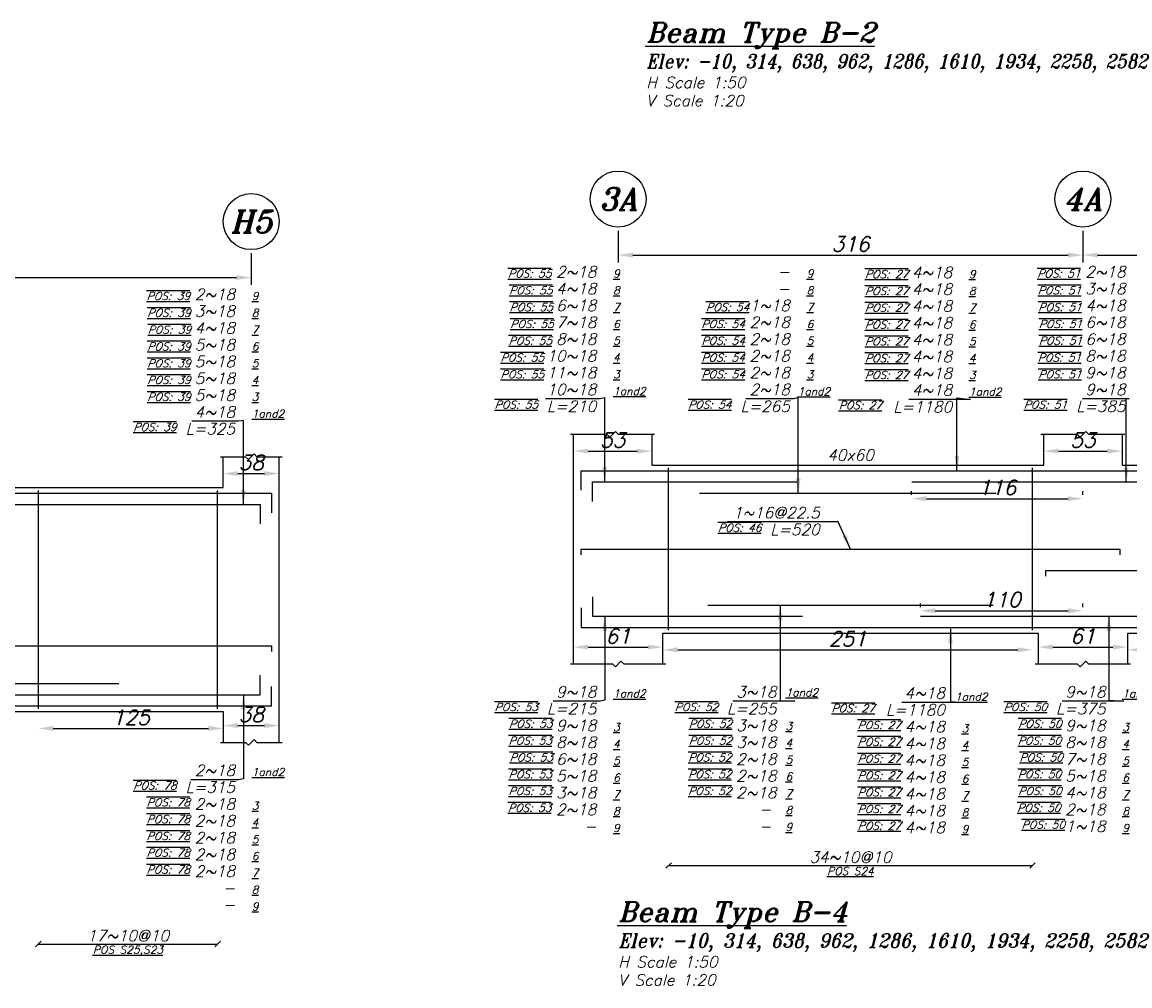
# Model space of a CAD drawing. Header units: inches. Extents: x 826 to 1034, y 702 to 834.
# Tile 78 of 93: x 971 to 986, y 806 to 819. Entities that reach past the tile are written whole.
import ezdxf
from ezdxf.enums import TextEntityAlignment as Align

# ---------------------------------------------------------------- set-up
doc = ezdxf.new("R2010")
doc.units = ezdxf.units.IN
doc.header["$MEASUREMENT"] = 0
doc.layers.add('SAZE_DRAWINGS', color=7, linetype='Continuous')
doc.styles.add('SAZE_STYLE', font='romansp.shx', dxfattribs={"oblique": 15})
doc.styles.add('SAZE_STYLE1', font='romant.shx', dxfattribs={"oblique": 15})
doc.dimstyles.new('SAZE_DIM_STYLE', dxfattribs={"dimtxt": 0.2, "dimasz": 0.2, "dimexe": 0.1, "dimexo": 0.05, "dimgap": 0.05, "dimtad": 0, "dimzin": 0, "dimdsep": 46, "dimtxsty": 'SAZE_STYLE', "dimcen": 0.09, "dimclrd": 2, "dimclre": 2, "dimclrt": 3, "dimadec": 0, "dimazin": 0, "dimtfac": 1, "dimtdec": 4, "dimtix": 1, "dimtmove": 1, "dimatfit": 3, "dimfxl": 1, "dimtolj": 1, "dimtzin": 0, "dimarcsym": 0})

# ---------------------------------------------------------------- blocks, each defined once
blk = doc.blocks.new('*D1777')
at = {"layer": 'Defpoints', "color": 0, "transparency": 16777216}
for p in [(974.18, 813.282), (974.94, 813.282), (974.94, 813.054)]:
    blk.add_point(p, dxfattribs=at)
at = {"layer": 'SAZE_DRAWINGS', "color": 2, "lineweight": -2, "transparency": 16777216}
blk.add_line((974.38, 813.054), (974.74, 813.054), dxfattribs=at)
at = {"layer": 'SAZE_DRAWINGS', "color": 2, "transparency": 16777216}
for points in [[(974.38, 813.087), (974.38, 813.02), (974.18, 813.054)], [(974.74, 813.087), (974.74, 813.02), (974.94, 813.054)]]:
    blk.add_solid(points, dxfattribs=at)
at = {"layer": 'SAZE_DRAWINGS', "color": 3, "transparency": 16777216, "insert": (974.56, 813.204), "char_height": 0.2, "attachment_point": 5, "style": 'SAZE_STYLE'}
blk.add_mtext('\\A1;38', dxfattribs=at)
blk = doc.blocks.new('*D1778')
at = {"layer": 'Defpoints', "color": 0, "transparency": 16777216}
for p in [(974.94, 809.632), (974.18, 809.404), (974.94, 809.404)]:
    blk.add_point(p, dxfattribs=at)
at = {"layer": 'SAZE_DRAWINGS', "color": 2, "lineweight": -2, "transparency": 16777216}
blk.add_line((974.38, 809.632), (974.74, 809.632), dxfattribs=at)
at = {"layer": 'SAZE_DRAWINGS', "color": 2, "transparency": 16777216}
for points in [[(974.38, 809.666), (974.38, 809.599), (974.18, 809.632)], [(974.74, 809.666), (974.74, 809.599), (974.94, 809.632)]]:
    blk.add_solid(points, dxfattribs=at)
at = {"layer": 'SAZE_DRAWINGS', "color": 3, "transparency": 16777216, "insert": (974.56, 809.782), "char_height": 0.2, "attachment_point": 5, "style": 'SAZE_STYLE'}
blk.add_mtext('\\A1;38', dxfattribs=at)
blk = doc.blocks.new('*D1781')
at = {"layer": 'Defpoints', "color": 0, "transparency": 16777216}
for p in [(962.073, 816.095), (974.56, 816.095), (974.56, 815.715)]:
    blk.add_point(p, dxfattribs=at)
at = {"layer": 'SAZE_DRAWINGS', "color": 2, "lineweight": -2, "transparency": 16777216}
for p, q in [((962.073, 816.045), (962.073, 815.615)), ((974.56, 816.045), (974.56, 815.615)), ((962.273, 815.715), (974.36, 815.715))]:
    blk.add_line(p, q, dxfattribs=at)
at = {"layer": 'SAZE_DRAWINGS', "color": 2, "transparency": 16777216}
for points in [[(962.273, 815.748), (962.273, 815.681), (962.073, 815.715)], [(974.36, 815.748), (974.36, 815.681), (974.56, 815.715)]]:
    blk.add_solid(points, dxfattribs=at)
at = {"layer": 'SAZE_DRAWINGS', "color": 3, "transparency": 16777216, "insert": (968.316, 815.865), "char_height": 0.2, "attachment_point": 5, "style": 'SAZE_STYLE'}
blk.add_mtext('\\A1;624', dxfattribs=at)
blk = doc.blocks.new('*D1789')
at = {"layer": 'Defpoints', "color": 0, "transparency": 16777216}
for p in [(971.671, 809.594), (974.18, 809.594), (974.18, 809.594)]:
    blk.add_point(p, dxfattribs=at)
at = {"layer": 'SAZE_DRAWINGS', "color": 2, "lineweight": -2, "transparency": 16777216}
blk.add_line((971.871, 809.594), (973.98, 809.594), dxfattribs=at)
at = {"layer": 'SAZE_DRAWINGS', "color": 2, "transparency": 16777216}
for points in [[(971.871, 809.628), (971.871, 809.561), (971.671, 809.594)], [(973.98, 809.628), (973.98, 809.561), (974.18, 809.594)]]:
    blk.add_solid(points, dxfattribs=at)
at = {"layer": 'SAZE_DRAWINGS', "color": 3, "transparency": 16777216, "insert": (972.925, 809.744), "char_height": 0.2, "attachment_point": 5, "style": 'SAZE_STYLE'}
blk.add_mtext('\\A1;125', dxfattribs=at)
blk = doc.blocks.new('*D1824')
at = {"layer": 'Defpoints', "color": 0, "transparency": 16777216}
for p in [(978.934, 813.587), (979.999, 813.587), (979.999, 813.359)]:
    blk.add_point(p, dxfattribs=at)
at = {"layer": 'SAZE_DRAWINGS', "color": 2, "lineweight": -2, "transparency": 16777216}
blk.add_line((979.134, 813.359), (979.799, 813.359), dxfattribs=at)
at = {"layer": 'SAZE_DRAWINGS', "color": 2, "transparency": 16777216}
for points in [[(979.134, 813.392), (979.134, 813.326), (978.934, 813.359)], [(979.799, 813.392), (979.799, 813.326), (979.999, 813.359)]]:
    blk.add_solid(points, dxfattribs=at)
at = {"layer": 'SAZE_DRAWINGS', "color": 3, "transparency": 16777216, "insert": (979.467, 813.509), "char_height": 0.2, "attachment_point": 5, "style": 'SAZE_STYLE'}
blk.add_mtext('\\A1;53', dxfattribs=at)
blk = doc.blocks.new('*D1825')
at = {"layer": 'Defpoints', "color": 0, "transparency": 16777216}
for p in [(980.151, 810.698), (978.934, 810.47), (980.151, 810.47)]:
    blk.add_point(p, dxfattribs=at)
at = {"layer": 'SAZE_DRAWINGS', "color": 2, "lineweight": -2, "transparency": 16777216}
blk.add_line((979.134, 810.698), (979.951, 810.698), dxfattribs=at)
at = {"layer": 'SAZE_DRAWINGS', "color": 2, "transparency": 16777216}
for points in [[(979.134, 810.732), (979.134, 810.665), (978.934, 810.698)], [(979.951, 810.732), (979.951, 810.665), (980.151, 810.698)]]:
    blk.add_solid(points, dxfattribs=at)
at = {"layer": 'SAZE_DRAWINGS', "color": 3, "transparency": 16777216, "insert": (979.543, 810.848), "char_height": 0.2, "attachment_point": 5, "style": 'SAZE_STYLE'}
blk.add_mtext('\\A1;61', dxfattribs=at)
blk = doc.blocks.new('*D1826')
at = {"layer": 'Defpoints', "color": 0, "transparency": 16777216}
for p in [(985.321, 813.587), (986.385, 813.587), (986.385, 813.359)]:
    blk.add_point(p, dxfattribs=at)
at = {"layer": 'SAZE_DRAWINGS', "color": 2, "lineweight": -2, "transparency": 16777216}
blk.add_line((985.521, 813.359), (986.185, 813.359), dxfattribs=at)
at = {"layer": 'SAZE_DRAWINGS', "color": 2, "transparency": 16777216}
for points in [[(985.521, 813.392), (985.521, 813.326), (985.321, 813.359)], [(986.185, 813.392), (986.185, 813.326), (986.385, 813.359)]]:
    blk.add_solid(points, dxfattribs=at)
at = {"layer": 'SAZE_DRAWINGS', "color": 3, "transparency": 16777216, "insert": (985.853, 813.509), "char_height": 0.2, "attachment_point": 5, "style": 'SAZE_STYLE'}
blk.add_mtext('\\A1;53', dxfattribs=at)
blk = doc.blocks.new('*D1827')
at = {"layer": 'Defpoints', "color": 0, "transparency": 16777216}
for p in [(986.461, 810.698), (985.245, 810.47), (986.461, 810.47)]:
    blk.add_point(p, dxfattribs=at)
at = {"layer": 'SAZE_DRAWINGS', "color": 2, "lineweight": -2, "transparency": 16777216}
blk.add_line((985.445, 810.698), (986.261, 810.698), dxfattribs=at)
at = {"layer": 'SAZE_DRAWINGS', "color": 2, "transparency": 16777216}
for points in [[(985.445, 810.732), (985.445, 810.665), (985.245, 810.698)], [(986.261, 810.732), (986.261, 810.665), (986.461, 810.698)]]:
    blk.add_solid(points, dxfattribs=at)
at = {"layer": 'SAZE_DRAWINGS', "color": 3, "transparency": 16777216, "insert": (985.853, 810.848), "char_height": 0.2, "attachment_point": 5, "style": 'SAZE_STYLE'}
blk.add_mtext('\\A1;61', dxfattribs=at)
blk = doc.blocks.new('*D1844')
at = {"layer": 'Defpoints', "color": 0, "transparency": 16777216}
for p in [(979.543, 816.4), (985.853, 816.4), (985.853, 816.02)]:
    blk.add_point(p, dxfattribs=at)
at = {"layer": 'SAZE_DRAWINGS', "color": 2, "lineweight": -2, "transparency": 16777216}
for p, q in [((979.543, 816.35), (979.543, 815.92)), ((985.853, 816.35), (985.853, 815.92)), ((979.743, 816.02), (985.653, 816.02))]:
    blk.add_line(p, q, dxfattribs=at)
at = {"layer": 'SAZE_DRAWINGS', "color": 2, "transparency": 16777216}
for points in [[(979.743, 816.053), (979.743, 815.987), (979.543, 816.02)], [(985.653, 816.053), (985.653, 815.987), (985.853, 816.02)]]:
    blk.add_solid(points, dxfattribs=at)
at = {"layer": 'SAZE_DRAWINGS', "color": 3, "transparency": 16777216, "insert": (982.698, 816.17), "char_height": 0.2, "attachment_point": 5, "style": 'SAZE_STYLE'}
blk.add_mtext('\\A1;316', dxfattribs=at)
blk = doc.blocks.new('*D1845')
at = {"layer": 'Defpoints', "color": 0, "transparency": 16777216}
for p in [(985.853, 816.4), (995.736, 816.4), (995.736, 816.02)]:
    blk.add_point(p, dxfattribs=at)
at = {"layer": 'SAZE_DRAWINGS', "color": 2, "lineweight": -2, "transparency": 16777216}
for p, q in [((985.853, 816.35), (985.853, 815.92)), ((995.736, 816.35), (995.736, 815.92)), ((986.053, 816.02), (995.536, 816.02))]:
    blk.add_line(p, q, dxfattribs=at)
at = {"layer": 'SAZE_DRAWINGS', "color": 2, "transparency": 16777216}
for points in [[(986.053, 816.053), (986.053, 815.987), (985.853, 816.02)], [(995.536, 816.053), (995.536, 815.987), (995.736, 816.02)]]:
    blk.add_solid(points, dxfattribs=at)
at = {"layer": 'SAZE_DRAWINGS', "color": 3, "transparency": 16777216, "insert": (990.795, 816.17), "char_height": 0.2, "attachment_point": 5, "style": 'SAZE_STYLE'}
blk.add_mtext('\\A1;494', dxfattribs=at)
blk = doc.blocks.new('*D1846')
at = {"layer": 'Defpoints', "color": 0, "transparency": 16777216}
for p in [(983.528, 812.713), (985.853, 812.713), (985.853, 812.713)]:
    blk.add_point(p, dxfattribs=at)
at = {"layer": 'SAZE_DRAWINGS', "color": 2, "lineweight": -2, "transparency": 16777216}
for p, q in [((983.528, 812.763), (983.528, 812.813)), ((983.728, 812.713), (985.653, 812.713)), ((985.853, 812.763), (985.853, 812.813))]:
    blk.add_line(p, q, dxfattribs=at)
at = {"layer": 'SAZE_DRAWINGS', "color": 2, "transparency": 16777216}
for points in [[(983.728, 812.746), (983.728, 812.68), (983.528, 812.713)], [(985.653, 812.746), (985.653, 812.68), (985.853, 812.713)]]:
    blk.add_solid(points, dxfattribs=at)
at = {"layer": 'SAZE_DRAWINGS', "color": 3, "transparency": 16777216, "insert": (984.691, 812.863), "char_height": 0.2, "attachment_point": 5, "style": 'SAZE_STYLE'}
blk.add_mtext('\\A1;116', dxfattribs=at)
blk = doc.blocks.new('*D1847')
at = {"layer": 'Defpoints', "color": 0, "transparency": 16777216}
for p in [(983.648, 811.192), (985.853, 811.192), (985.853, 811.192)]:
    blk.add_point(p, dxfattribs=at)
at = {"layer": 'SAZE_DRAWINGS', "color": 2, "lineweight": -2, "transparency": 16777216}
for p, q in [((983.648, 811.242), (983.648, 811.292)), ((983.848, 811.192), (985.653, 811.192)), ((985.853, 811.242), (985.853, 811.292))]:
    blk.add_line(p, q, dxfattribs=at)
at = {"layer": 'SAZE_DRAWINGS', "color": 2, "transparency": 16777216}
for points in [[(983.848, 811.226), (983.848, 811.159), (983.648, 811.192)], [(985.653, 811.226), (985.653, 811.159), (985.853, 811.192)]]:
    blk.add_solid(points, dxfattribs=at)
at = {"layer": 'SAZE_DRAWINGS', "color": 3, "transparency": 16777216, "insert": (984.751, 811.342), "char_height": 0.2, "attachment_point": 5, "style": 'SAZE_STYLE'}
blk.add_mtext('\\A1;110', dxfattribs=at)
blk = doc.blocks.new('*D1848')
at = {"layer": 'Defpoints', "color": 0, "transparency": 16777216}
for p in [(980.151, 810.66), (985.169, 810.66), (985.169, 810.66)]:
    blk.add_point(p, dxfattribs=at)
at = {"layer": 'SAZE_DRAWINGS', "color": 2, "lineweight": -2, "transparency": 16777216}
blk.add_line((980.351, 810.66), (984.969, 810.66), dxfattribs=at)
at = {"layer": 'SAZE_DRAWINGS', "color": 2, "transparency": 16777216}
for points in [[(980.351, 810.694), (980.351, 810.627), (980.151, 810.66)], [(984.969, 810.694), (984.969, 810.627), (985.169, 810.66)]]:
    blk.add_solid(points, dxfattribs=at)
at = {"layer": 'SAZE_DRAWINGS', "color": 3, "transparency": 16777216, "insert": (982.66, 810.81), "char_height": 0.2, "attachment_point": 5, "style": 'SAZE_STYLE'}
blk.add_mtext('\\A1;251', dxfattribs=at)
blk = doc.blocks.new('*D1849')
at = {"layer": 'Defpoints', "color": 0, "transparency": 16777216}
for p in [(986.461, 810.66), (988.362, 810.66), (988.362, 810.66)]:
    blk.add_point(p, dxfattribs=at)
at = {"layer": 'SAZE_DRAWINGS', "color": 2, "lineweight": -2, "transparency": 16777216}
blk.add_line((986.661, 810.66), (988.162, 810.66), dxfattribs=at)
at = {"layer": 'SAZE_DRAWINGS', "color": 2, "transparency": 16777216}
for points in [[(986.661, 810.694), (986.661, 810.627), (986.461, 810.66)], [(988.162, 810.694), (988.162, 810.627), (988.362, 810.66)]]:
    blk.add_solid(points, dxfattribs=at)
at = {"layer": 'SAZE_DRAWINGS', "color": 3, "transparency": 16777216, "insert": (987.411, 810.81), "char_height": 0.2, "attachment_point": 5, "style": 'SAZE_STYLE'}
blk.add_mtext('\\A1;95', dxfattribs=at)

msp = doc.modelspace()

# ---------------------------------------------------------------- linework, layer by layer
at = {"layer": 'SAZE_DRAWINGS', "color": 8}
for points in [[(978.8965, 813.5872), (979.3906, 813.5872), (979.4287, 813.5492), (979.5047, 813.6252), (979.5427, 813.5872), (980.0369, 813.5872)], [(985.2827, 813.5872), (985.7769, 813.5872), (985.8149, 813.5492), (985.891, 813.6252), (985.929, 813.5872), (986.4231, 813.5872)], [(974.1419, 813.2817), (974.484, 813.2817), (974.5221, 813.2437), (974.5981, 813.3197), (974.6361, 813.2817), (974.9782, 813.2817)], [(978.8965, 810.4701), (979.4667, 810.4701), (979.5047, 810.4321), (979.5807, 810.5081), (979.6187, 810.4701), (980.1889, 810.4701)], [(985.2067, 810.4701), (985.7769, 810.4701), (985.8149, 810.4321), (985.891, 810.5081), (985.929, 810.4701), (986.4992, 810.4701)], [(974.1419, 809.4043), (974.484, 809.4043), (974.5221, 809.3663), (974.5981, 809.4423), (974.6361, 809.4043), (974.9782, 809.4043)]]:
    msp.add_lwpolyline(points, dxfattribs=at)
at = {"layer": 'SAZE_DRAWINGS', "color": 3, "linetype": 'Continuous'}
for points in [[(978.9345, 810.4701), (978.9345, 813.5872)], [(979.9989, 813.5872), (979.9989, 813.1691), (985.3208, 813.1691), (985.3208, 813.5872)], [(986.3851, 813.5872), (986.3851, 813.1691), (995.2803, 813.1691), (995.2803, 813.5872)], [(962.6429, 813.2817), (962.6429, 812.8636), (974.1799, 812.8636), (974.1799, 813.2817)], [(974.9402, 809.4043), (974.9402, 813.2817)], [(980.1509, 810.4701), (980.1509, 810.8882), (985.2447, 810.8882), (985.2447, 810.4701)], [(986.4612, 810.4701), (986.4612, 810.8882), (995.1282, 810.8882), (995.1282, 810.4701)], [(962.833, 809.4043), (962.833, 809.8225), (974.1799, 809.8225), (974.1799, 809.4043)]]:
    msp.add_lwpolyline(points, dxfattribs=at)
at = {"layer": 'SAZE_DRAWINGS', "color": 4, "linetype": 'Continuous'}
for points in [[(980.2269, 810.9263), (980.2269, 813.131)], [(985.1687, 810.9263), (985.1687, 813.131)], [(971.671, 809.8605), (971.671, 812.8255)], [(974.1039, 809.8605), (974.1039, 812.8255)]]:
    msp.add_lwpolyline(points, dxfattribs=at)
at = {"layer": 'SAZE_DRAWINGS', "color": 6, "linetype": 'Continuous'}
for points in [[(979.0409, 812.8269), (979.0409, 813.093), (996.2382, 813.093), (996.2382, 812.8269)], [(958.9556, 812.8636), (960.7803, 812.8636), (960.9323, 812.7875), (974.8338, 812.7875), (974.8338, 812.5214)], [(979.193, 812.6749), (979.193, 812.941), (981.968, 812.941)], [(983.5282, 812.941), (989.3823, 812.941)], [(980.6451, 812.7889), (984.6745, 812.7889)], [(970.1581, 812.6355), (974.6817, 812.6355), (974.6817, 812.3694)], [(979.0409, 811.9526), (979.0409, 812.0287), (986.3547, 812.0287), (986.3547, 811.9526)], [(985.3512, 811.6612), (985.3512, 811.7372), (996.2382, 811.7372), (996.2382, 811.6612)], [(979.193, 811.3824), (979.193, 811.1163), (982.044, 811.1163)], [(979.0409, 811.2304), (979.0409, 810.9643), (996.2382, 810.9643), (996.2382, 811.2304)], [(980.7591, 811.2684), (984.6365, 811.2684)], [(983.6482, 811.1163), (989.3502, 811.1163)], [(961.4189, 810.6398), (961.4189, 810.7158), (974.8338, 810.7158), (974.8338, 810.6398)], [(970.3102, 810.0506), (974.6817, 810.0506), (974.6817, 810.3166)], [(958.4488, 809.8225), (959.8173, 809.8225), (959.9693, 809.8985), (974.8338, 809.8985), (974.8338, 810.1646)], [(964.2489, 810.2026), (972.764, 810.2026)]]:
    msp.add_lwpolyline(points, dxfattribs=at)
at = {"layer": 'SAZE_DRAWINGS', "color": 1}
for points in [[(980.1889, 807.6951), (980.265, 807.7711)], [(980.2269, 807.7331), (985.1687, 807.7331)], [(985.1307, 807.6951), (985.2067, 807.7711)], [(971.633, 806.6293), (971.7091, 806.7054)], [(971.671, 806.6673), (974.1039, 806.6673)], [(974.0659, 806.6293), (974.1419, 806.7054)]]:
    msp.add_lwpolyline(points, dxfattribs=at)
at = {"layer": 'SAZE_DRAWINGS', "color": 2}
for centre in [(979.5427, 816.7803), (985.8529, 816.7803), (974.5601, 816.4748)]:
    msp.add_ellipse(centre, major_axis=(0.3801, 0), ratio=1, dxfattribs=at)

# ---------------------------------------------------------------- texts
at = {"layer": 'SAZE_DRAWINGS', "color": 4, "style": 'SAZE_STYLE1', "oblique": 15}
for s, p in [('%%UBeam Type B-2', (979.9229, 818.9111)), ('%%UBeam Type B-4', (979.5427, 806.9729))]:
    msp.add_text(s, height=0.266095, dxfattribs=at).set_placement(p)
at = {"layer": 'SAZE_DRAWINGS', "color": 2, "style": 'SAZE_STYLE1', "oblique": 15}
for s, height, p in [('Elev: -10, 314, 638, 962, 1286, 1610, 1934, 2258, 2582', 0.190068, (979.9229, 818.5563)), ('H Scale 1:50', 0.152054, (979.9229, 818.2866)), ('V Scale 1:20', 0.152054, (979.9229, 818.0404)), ('Elev: -10, 314, 638, 962, 1286, 1610, 1934, 2258, 2582', 0.190068, (979.5427, 806.6181)), ('H Scale 1:50', 0.152054, (979.5427, 806.3483)), ('V Scale 1:20', 0.152054, (979.5427, 806.1022))]:
    msp.add_text(s, height=height, dxfattribs=at).set_placement(p)
at = {"layer": 'SAZE_DRAWINGS', "color": 3, "style": 'SAZE_STYLE1', "oblique": 15}
for s, p in [('3A', (979.5427, 816.7803)), ('4A', (985.8529, 816.7803)), ('H5', (974.5601, 816.4748))]:
    msp.add_text(s, height=0.30411, dxfattribs=at).set_placement(p, align=Align.MIDDLE_CENTER)
at = {"layer": 'SAZE_DRAWINGS', "color": 2, "style": 'SAZE_STYLE1', "oblique": 15}
msp.add_text('40x60', height=0.15205, dxfattribs=at).set_placement((982.6978, 813.3059), align=Align.MIDDLE_CENTER)
at = {"layer": 'SAZE_DRAWINGS', "color": 3, "style": 'SAZE_STYLE', "oblique": 15}
for s, p in [('34~10@10', (982.6978, 807.7711)), ('17~10@10', (972.8875, 806.7054))]:
    msp.add_text(s, height=0.15205, dxfattribs=at).set_placement(p, align=Align.CENTER)
at = {"layer": 'SAZE_DRAWINGS', "color": 2, "style": 'SAZE_STYLE', "oblique": 15}
for s, p in [('%%U%%OPOS S24', (982.698, 807.7103)), ('%%U%%OPOS S25,S23', (972.8876, 806.6445))]:
    msp.add_text(s, height=0.106438, dxfattribs=at).set_placement(p, align=Align.TOP_CENTER)
at = {"layer": 'SAZE_DRAWINGS', "color": 2, "style": 'SAZE_STYLE'}
for s, insert, char_height, attachment_point in [('{\\Q20;\\L\\OPOS: 55}', (978.6343, 815.716), 0.106438, 9), ('{\\Q20;\\L\\OPOS: 27}', (983.4806, 815.7079), 0.106438, 9), ('{\\Q20;\\L\\OPOS: 51}', (985.8205, 815.716), 0.106438, 9), ('{\\L9}', (979.4743, 815.716), 0.10644, 7), ('{\\L9}', (982.1023, 815.716), 0.10644, 7), ('{\\L9}', (984.3056, 815.7079), 0.10644, 7), ('{\\Q20;\\L\\OPOS: 39}', (973.7277, 815.4105), 0.106438, 9), ('{\\Q20;\\L\\OPOS: 55}', (978.6493, 815.4879), 0.106438, 9), ('{\\L8}', (979.4743, 815.4879), 0.10644, 7), ('{\\L8}', (982.1023, 815.4879), 0.10644, 7), ('{\\Q20;\\L\\OPOS: 27}', (983.4806, 815.4799), 0.106438, 9), ('{\\L8}', (984.3056, 815.4799), 0.10644, 7), ('{\\Q20;\\L\\OPOS: 51}', (985.829, 815.4879), 0.106438, 9), ('{\\L9}', (974.5677, 815.4105), 0.10644, 7), ('{\\Q20;\\L\\OPOS: 55}', (978.6566, 815.2598), 0.106438, 9), ('{\\Q20;\\L\\OPOS: 54}', (981.3225, 815.2598), 0.106438, 9), ('{\\Q20;\\L\\OPOS: 27}', (983.4806, 815.2518), 0.106438, 9), ('{\\Q20;\\L\\OPOS: 51}', (985.8354, 815.2598), 0.106438, 9), ('{\\Q20;\\L\\OPOS: 39}', (973.7363, 815.1824), 0.106438, 9), ('{\\L8}', (974.5677, 815.1824), 0.10644, 7), ('{\\L7}', (979.4743, 815.2598), 0.10644, 7), ('{\\L7}', (982.1023, 815.2598), 0.10644, 7), ('{\\L7}', (984.3056, 815.2518), 0.10644, 7), ('{\\Q20;\\L\\OPOS: 39}', (973.7427, 814.9543), 0.106438, 9), ('{\\Q20;\\L\\OPOS: 55}', (978.6662, 815.0317), 0.106438, 9), ('{\\L6}', (979.4743, 815.0317), 0.10644, 7), ('{\\Q20;\\L\\OPOS: 54}', (981.2623, 815.0317), 0.106438, 9), ('{\\L6}', (982.1023, 815.0317), 0.10644, 7), ('{\\Q20;\\L\\OPOS: 27}', (983.4806, 815.0237), 0.106438, 9), ('{\\L6}', (984.3056, 815.0237), 0.10644, 7), ('{\\Q20;\\L\\OPOS: 51}', (985.8428, 815.0317), 0.106438, 9), ('{\\L7}', (974.5677, 814.9543), 0.10644, 7), ('{\\Q20;\\L\\OPOS: 55}', (978.6429, 814.8036), 0.106438, 9), ('{\\Q20;\\L\\OPOS: 54}', (981.2623, 814.8036), 0.106438, 9), ('{\\Q20;\\L\\OPOS: 51}', (985.8428, 814.8036), 0.106438, 9), ('{\\Q20;\\L\\OPOS: 39}', (973.7363, 814.7262), 0.106438, 9), ('{\\L6}', (974.5677, 814.7262), 0.10644, 7), ('{\\L5}', (979.4743, 814.8036), 0.10644, 7), ('{\\L5}', (982.1023, 814.8036), 0.10644, 7), ('{\\Q20;\\L\\OPOS: 27}', (983.4806, 814.7956), 0.106438, 9), ('{\\L5}', (984.3056, 814.7956), 0.10644, 7), ('{\\Q20;\\L\\OPOS: 39}', (973.7363, 814.4981), 0.106438, 9), ('{\\Q20;\\L\\OPOS: 55}', (978.5352, 814.5756), 0.106438, 9), ('{\\L4}', (979.4743, 814.5756), 0.10644, 7), ('{\\Q20;\\L\\OPOS: 54}', (981.2623, 814.5756), 0.106438, 9), ('{\\L4}', (982.1023, 814.5756), 0.10644, 7), ('{\\Q20;\\L\\OPOS: 27}', (983.4806, 814.5675), 0.106438, 9), ('{\\L4}', (984.3056, 814.5675), 0.10644, 7), ('{\\Q20;\\L\\OPOS: 51}', (985.829, 814.5756), 0.106438, 9), ('{\\L5}', (974.5677, 814.4981), 0.10644, 7), ('{\\Q20;\\L\\OPOS: 55}', (978.5352, 814.3475), 0.106438, 9), ('{\\Q20;\\L\\OPOS: 54}', (981.2623, 814.3475), 0.106438, 9), ('{\\Q20;\\L\\OPOS: 51}', (985.8348, 814.3475), 0.106438, 9), ('{\\Q20;\\L\\OPOS: 39}', (973.7363, 814.2701), 0.106438, 9), ('{\\L4}', (974.5677, 814.2701), 0.10644, 7), ('{\\L3}', (979.4743, 814.3475), 0.10644, 7), ('{\\L3}', (982.1023, 814.3475), 0.10644, 7), ('{\\Q20;\\L\\OPOS: 27}', (983.4806, 814.3394), 0.106438, 9), ('{\\L3}', (984.3056, 814.3394), 0.10644, 7), ('{\\L1and2}', (979.4743, 814.1194), 0.10644, 7), ('{\\L1and2}', (981.9799, 814.1156), 0.10644, 7), ('{\\L1and2}', (984.3056, 814.1114), 0.10644, 7), ('{\\Q20;\\L\\OPOS: 39}', (973.7363, 814.042), 0.106438, 9), ('{\\L3}', (974.5677, 814.042), 0.10644, 7), ('{\\Q20;\\L\\OPOS: 55}', (978.4533, 814.0434), 0.106438, 3), ('L=210', (979.2462, 814.0434), 0.15205, 3), ('{\\Q20;\\L\\OPOS: 54}', (981.0807, 814.0434), 0.106438, 3), ('L=265', (981.8742, 814.0434), 0.15205, 3), ('{\\Q20;\\L\\OPOS: 27}', (983.1253, 814.0353), 0.106438, 3), ('L=1180', (984.0776, 814.0353), 0.15205, 3), ('{\\Q20;\\L\\OPOS: 51}', (985.6388, 814.0434), 0.106438, 3), ('L=385', (986.4323, 814.0434), 0.15205, 3), ('{\\L1and2}', (974.5677, 813.8139), 0.10644, 7), ('{\\Q20;\\L\\OPOS: 39}', (973.5461, 813.7379), 0.106438, 3), ('L=325', (974.3396, 813.7379), 0.15205, 3), ('{\\Q20;\\L\\OPOS: 46}', (981.4867, 812.3708), 0.106438, 3), ('L=520', (982.2797, 812.3708), 0.15205, 3), ('{\\L1and2}', (979.4743, 810.0139), 0.10644, 7), ('{\\L1and2}', (981.8157, 810.0287), 0.10644, 7), ('{\\L1and2}', (986.3882, 810.0139), 0.10644, 7), ('{\\L1and2}', (984.1158, 809.971), 0.10644, 7), ('{\\Q20;\\L\\OPOS: 53}', (978.4527, 809.9379), 0.106438, 3), ('L=215', (979.2462, 809.9379), 0.15205, 3), ('{\\Q20;\\L\\OPOS: 52}', (980.8988, 809.9379), 0.106438, 3), ('L=255', (981.6923, 809.9379), 0.15205, 3), ('{\\Q20;\\L\\OPOS: 27}', (983.0267, 809.9218), 0.106438, 3), ('L=1180', (983.979, 809.9218), 0.15205, 3), ('{\\Q20;\\L\\OPOS: 50}', (985.3666, 809.9379), 0.106438, 3), ('L=375', (986.1601, 809.9379), 0.15205, 3), ('{\\Q20;\\L\\OPOS: 53}', (978.6487, 809.7098), 0.106438, 3), ('{\\L3}', (979.4743, 809.5578), 0.10644, 7), ('{\\Q20;\\L\\OPOS: 52}', (981.0889, 809.7098), 0.106438, 3), ('{\\L3}', (981.8157, 809.5725), 0.10644, 7), ('{\\Q20;\\L\\OPOS: 27}', (983.382, 809.6937), 0.106438, 3), ('{\\Q20;\\L\\OPOS: 50}', (985.5626, 809.7098), 0.106438, 3), ('{\\L3}', (986.3882, 809.5578), 0.10644, 7), ('{\\L3}', (984.207, 809.5417), 0.10644, 7), ('{\\Q20;\\L\\OPOS: 53}', (978.6429, 809.4817), 0.106438, 3), ('{\\L4}', (979.4743, 809.3297), 0.10644, 7), ('{\\Q20;\\L\\OPOS: 52}', (981.0889, 809.4817), 0.106438, 3), ('{\\L4}', (981.8157, 809.3445), 0.10644, 7), ('{\\Q20;\\L\\OPOS: 27}', (983.382, 809.4657), 0.106438, 3), ('{\\L4}', (984.207, 809.3136), 0.10644, 7), ('{\\Q20;\\L\\OPOS: 50}', (985.5568, 809.4817), 0.106438, 3), ('{\\L4}', (986.3882, 809.3297), 0.10644, 7), ('{\\Q20;\\L\\OPOS: 53}', (978.6566, 809.2537), 0.106438, 3), ('{\\Q20;\\L\\OPOS: 52}', (981.0804, 809.2537), 0.106438, 3), ('{\\L5}', (981.8157, 809.1164), 0.10644, 7), ('{\\Q20;\\L\\OPOS: 27}', (983.382, 809.2376), 0.106438, 3), ('{\\Q20;\\L\\OPOS: 50}', (985.5801, 809.2537), 0.106438, 3), ('{\\L1and2}', (974.5677, 808.9482), 0.10644, 7), ('{\\L5}', (979.4743, 809.1016), 0.10644, 7), ('{\\L5}', (984.207, 809.0855), 0.10644, 7), ('{\\L5}', (986.3882, 809.1016), 0.10644, 7), ('{\\Q20;\\L\\OPOS: 53}', (978.6429, 809.0256), 0.106438, 3), ('{\\L6}', (979.4743, 808.8735), 0.10644, 7), ('{\\Q20;\\L\\OPOS: 52}', (981.0804, 809.0256), 0.106438, 3), ('{\\L6}', (981.8157, 808.8883), 0.10644, 7), ('{\\Q20;\\L\\OPOS: 27}', (983.382, 809.0095), 0.106438, 3), ('{\\L6}', (984.207, 808.8574), 0.10644, 7), ('{\\Q20;\\L\\OPOS: 50}', (985.5568, 809.0256), 0.106438, 3), ('{\\L6}', (986.3882, 808.8735), 0.10644, 7), ('{\\Q20;\\L\\OPOS: 78}', (973.5461, 808.8721), 0.106438, 3), ('L=315', (974.3396, 808.8721), 0.15205, 3), ('{\\Q20;\\L\\OPOS: 53}', (978.6429, 808.7975), 0.106438, 3), ('{\\Q20;\\L\\OPOS: 52}', (981.0804, 808.7975), 0.106438, 3), ('{\\L7}', (981.8157, 808.6602), 0.10644, 7), ('{\\Q20;\\L\\OPOS: 27}', (983.382, 808.7814), 0.106438, 3), ('{\\Q20;\\L\\OPOS: 50}', (985.5632, 808.7975), 0.106438, 3), ('{\\Q20;\\L\\OPOS: 78}', (973.7277, 808.6441), 0.106438, 3), ('{\\L7}', (979.4743, 808.6454), 0.10644, 7), ('{\\L7}', (984.207, 808.6294), 0.10644, 7), ('{\\L7}', (986.3882, 808.6454), 0.10644, 7), ('{\\L3}', (974.5677, 808.492), 0.10644, 7), ('{\\Q20;\\L\\OPOS: 53}', (978.6343, 808.5694), 0.106438, 3), ('{\\L8}', (979.4743, 808.4174), 0.10644, 7), ('{\\L8}', (981.8157, 808.4321), 0.10644, 7), ('{\\Q20;\\L\\OPOS: 27}', (983.382, 808.5533), 0.106438, 3), ('{\\L8}', (984.207, 808.4013), 0.10644, 7), ('{\\Q20;\\L\\OPOS: 50}', (985.5482, 808.5694), 0.106438, 3), ('{\\L8}', (986.3882, 808.4174), 0.10644, 7), ('{\\Q20;\\L\\OPOS: 78}', (973.7277, 808.416), 0.106438, 3), ('{\\L4}', (974.5677, 808.2639), 0.10644, 7), ('{\\L9}', (981.8157, 808.2041), 0.10644, 7), ('{\\Q20;\\L\\OPOS: 27}', (983.382, 808.3253), 0.106438, 3), ('{\\Q20;\\L\\OPOS: 50}', (985.6084, 808.3413), 0.106438, 3), ('{\\Q20;\\L\\OPOS: 78}', (973.7277, 808.1879), 0.106438, 3), ('{\\L9}', (979.4743, 808.1893), 0.10644, 7), ('{\\L9}', (984.207, 808.1732), 0.10644, 7), ('{\\L9}', (986.3882, 808.1893), 0.10644, 7), ('{\\L5}', (974.5677, 808.0358), 0.10644, 7), ('{\\Q20;\\L\\OPOS: 78}', (973.7277, 807.9598), 0.106438, 3), ('{\\L6}', (974.5677, 807.8078), 0.10644, 7), ('{\\Q20;\\L\\OPOS: 78}', (973.7277, 807.7317), 0.106438, 3), ('{\\L7}', (974.5677, 807.5797), 0.10644, 7), ('{\\L8}', (974.5677, 807.3516), 0.10644, 7), ('{\\L9}', (974.5677, 807.1235), 0.10644, 7)]:
    msp.add_mtext(s, dxfattribs=dict(at, insert=insert, char_height=char_height, attachment_point=attachment_point))
at = {"layer": 'SAZE_DRAWINGS', "color": 3, "style": 'SAZE_STYLE'}
for s, insert, char_height, attachment_point in [('2~18', (979.2462, 815.716), 0.15205, 9), ('-', (981.8742, 815.716), 0.1521, 9), ('4~18', (984.0776, 815.7079), 0.15205, 9), ('2~18', (986.4323, 815.716), 0.15205, 9), ('4~18', (979.2462, 815.4879), 0.15205, 9), ('4~18', (984.0776, 815.4799), 0.15205, 9), ('3~18', (986.4323, 815.4879), 0.15205, 9), ('2~18', (974.3396, 815.4105), 0.15205, 9), ('-', (981.8742, 815.4879), 0.1521, 9), ('3~18', (974.3396, 815.1824), 0.15205, 9), ('6~18', (979.2462, 815.2598), 0.15205, 9), ('1~18', (981.8742, 815.2598), 0.15205, 9), ('4~18', (984.0776, 815.2518), 0.15205, 9), ('4~18', (986.4323, 815.2598), 0.15205, 9), ('7~18', (979.2462, 815.0317), 0.15205, 9), ('2~18', (981.8742, 815.0317), 0.15205, 9), ('6~18', (986.4323, 815.0317), 0.15205, 9), ('4~18', (974.3396, 814.9543), 0.15205, 9), ('4~18', (984.0776, 815.0237), 0.15205, 9), ('5~18', (974.3396, 814.7262), 0.15205, 9), ('8~18', (979.2462, 814.8036), 0.15205, 9), ('2~18', (981.8742, 814.8036), 0.15205, 9), ('4~18', (984.0776, 814.7956), 0.15205, 9), ('6~18', (986.4323, 814.8036), 0.15205, 9), ('10~18', (979.2462, 814.5756), 0.15205, 9), ('2~18', (981.8742, 814.5756), 0.15205, 9), ('8~18', (986.4323, 814.5756), 0.15205, 9), ('5~18', (974.3396, 814.4981), 0.15205, 9), ('4~18', (984.0776, 814.5675), 0.15205, 9), ('11~18', (979.2462, 814.3475), 0.15205, 9), ('2~18', (981.8742, 814.3475), 0.15205, 9), ('4~18', (984.0776, 814.3394), 0.15205, 9), ('9~18', (986.4323, 814.3475), 0.15205, 9), ('5~18', (974.3396, 814.2701), 0.15205, 9), ('5~18', (974.3396, 814.042), 0.15205, 9), ('\\A1;10~18', (979.2462, 814.1194), 0.15205, 9), ('\\A1;2~18', (981.8742, 814.1194), 0.15205, 9), ('\\A1;4~18', (984.0776, 814.1114), 0.15205, 9), ('\\A1;9~18', (986.4323, 814.1194), 0.15205, 9), ('\\A1;4~18', (974.3396, 813.8139), 0.15205, 9), ('1~16@22.5', (982.2797, 812.4468), 0.15205, 9), ('\\A1;9~18', (979.2462, 810.0139), 0.15205, 9), ('\\A1;3~18', (981.6923, 810.0139), 0.15205, 9), ('\\A1;4~18', (983.979, 809.9978), 0.15205, 9), ('\\A1;9~18', (986.1601, 810.0139), 0.15205, 9), ('9~18', (979.2462, 809.7098), 0.15205, 3), ('3~18', (981.6923, 809.7098), 0.15205, 3), ('4~18', (983.979, 809.6937), 0.15205, 3), ('9~18', (986.1601, 809.7098), 0.15205, 3), ('8~18', (979.2462, 809.4817), 0.15205, 3), ('3~18', (981.6923, 809.4817), 0.15205, 3), ('4~18', (983.979, 809.4657), 0.15205, 3), ('8~18', (986.1601, 809.4817), 0.15205, 3), ('6~18', (979.2462, 809.2537), 0.15205, 3), ('2~18', (981.6923, 809.2537), 0.15205, 3), ('4~18', (983.979, 809.2376), 0.15205, 3), ('7~18', (986.1601, 809.2537), 0.15205, 3), ('\\A1;2~18', (974.3396, 808.9482), 0.15205, 9), ('5~18', (979.2462, 809.0256), 0.15205, 3), ('2~18', (981.6923, 809.0256), 0.15205, 3), ('4~18', (983.979, 809.0095), 0.15205, 3), ('5~18', (986.1601, 809.0256), 0.15205, 3), ('3~18', (979.2462, 808.7975), 0.15205, 3), ('2~18', (981.6923, 808.7975), 0.15205, 3), ('4~18', (983.979, 808.7814), 0.15205, 3), ('4~18', (986.1601, 808.7975), 0.15205, 3), ('2~18', (974.3396, 808.6441), 0.15205, 3), ('2~18', (979.2462, 808.5694), 0.15205, 3), ('-', (981.6221, 808.5694), 0.1521, 3), ('4~18', (983.979, 808.5533), 0.15205, 3), ('2~18', (986.1601, 808.5694), 0.15205, 3), ('2~18', (974.3396, 808.416), 0.15205, 3), ('4~18', (983.979, 808.3253), 0.15205, 3), ('1~18', (986.1601, 808.3413), 0.15205, 3), ('2~18', (974.3396, 808.1879), 0.15205, 3), ('-', (979.2462, 808.3413), 0.1521, 3), ('-', (981.6221, 808.3413), 0.1521, 3), ('2~18', (974.3396, 807.9598), 0.15205, 3), ('2~18', (974.3396, 807.7317), 0.15205, 3), ('-', (974.3396, 807.5036), 0.1521, 3), ('-', (974.3396, 807.2756), 0.1521, 3)]:
    msp.add_mtext(s, dxfattribs=dict(at, insert=insert, char_height=char_height, attachment_point=attachment_point))

# ---------------------------------------------------------------- dimensions: what is measured, and where the dimension line sits
at = {"layer": 'SAZE_DRAWINGS', "color": 2}
for base, p1, p2, override, picture, middle in [((985.8529, 816.0201), (979.5427, 816.4002), (985.8529, 816.4002), {"dimtxt": 0.2, "dimasz": 0.2, "dimgap": 0.05, "dimtad": 1, "dimdec": 1, "dimlfac": 50, "dimrnd": 1, "dimzin": 8, "dimclrd": 2, "dimclre": 2, "dimclrt": 3}, '*D1844', (982.6978, 816.1701)), ((995.7365, 816.0201), (985.8529, 816.4002), (995.7365, 816.4002), {"dimtxt": 0.2, "dimasz": 0.2, "dimgap": 0.05, "dimtad": 1, "dimdec": 1, "dimlfac": 50, "dimrnd": 1, "dimzin": 8, "dimclrd": 2, "dimclre": 2, "dimclrt": 3}, '*D1845', (990.7947, 816.1701)), ((974.5601, 815.7146), (962.0727, 816.0947), (974.5601, 816.0947), {"dimtxt": 0.2, "dimasz": 0.2, "dimgap": 0.05, "dimtad": 1, "dimdec": 1, "dimlfac": 50, "dimrnd": 1, "dimzin": 8, "dimclrd": 2, "dimclre": 2, "dimclrt": 3}, '*D1781', (968.3164, 815.8646)), ((979.9989, 813.3591), (978.9345, 813.5872), (979.9989, 813.5872), {"dimtxt": 0.2, "dimasz": 0.2, "dimgap": 0.05, "dimtad": 1, "dimdec": 1, "dimlfac": 50, "dimrnd": 0.5, "dimzin": 8, "dimse1": 1, "dimse2": 1, "dimclrd": 2, "dimclre": 2, "dimclrt": 3}, '*D1824', (979.4667, 813.5091)), ((986.3851, 813.3591), (985.3208, 813.5872), (986.3851, 813.5872), {"dimtxt": 0.2, "dimasz": 0.2, "dimgap": 0.05, "dimtad": 1, "dimdec": 1, "dimlfac": 50, "dimrnd": 0.5, "dimzin": 8, "dimse1": 1, "dimse2": 1, "dimclrd": 2, "dimclre": 2, "dimclrt": 3}, '*D1826', (985.8529, 813.5091)), ((974.9402, 813.0536), (974.1799, 813.2817), (974.9402, 813.2817), {"dimtxt": 0.2, "dimasz": 0.2, "dimgap": 0.05, "dimtad": 1, "dimdec": 1, "dimlfac": 50, "dimrnd": 0.5, "dimzin": 8, "dimse1": 1, "dimse2": 1, "dimclrd": 2, "dimclre": 2, "dimclrt": 3}, '*D1777', (974.5601, 813.2036)), ((985.8529, 812.7129), (983.5282, 812.7129), (985.8529, 812.7129), {"dimtxt": 0.2, "dimasz": 0.2, "dimgap": 0.05, "dimtad": 1, "dimdec": 1, "dimlfac": 50, "dimrnd": 1, "dimzin": 8, "dimclrd": 2, "dimclre": 2, "dimclrt": 3}, '*D1846', (984.6906, 812.8629)), ((985.8529, 811.1924), (983.6482, 811.1924), (985.8529, 811.1924), {"dimtxt": 0.2, "dimasz": 0.2, "dimgap": 0.05, "dimtad": 1, "dimdec": 1, "dimlfac": 50, "dimrnd": 1, "dimzin": 8, "dimclrd": 2, "dimclre": 2, "dimclrt": 3}, '*D1847', (984.7506, 811.3424)), ((980.1509, 810.6982), (978.9345, 810.4701), (980.1509, 810.4701), {"dimtxt": 0.2, "dimasz": 0.2, "dimgap": 0.05, "dimtad": 1, "dimdec": 1, "dimlfac": 50, "dimrnd": 0.5, "dimzin": 8, "dimse1": 1, "dimse2": 1, "dimclrd": 2, "dimclre": 2, "dimclrt": 3}, '*D1825', (979.5427, 810.8482)), ((985.1687, 810.6602), (980.1509, 810.6602), (985.1687, 810.6602), {"dimtxt": 0.2, "dimasz": 0.2, "dimgap": 0.05, "dimtad": 1, "dimdec": 1, "dimlfac": 50, "dimrnd": 1, "dimzin": 8, "dimse1": 1, "dimse2": 1, "dimclrd": 2, "dimclre": 2, "dimclrt": 3}, '*D1848', (982.6598, 810.8102)), ((986.4612, 810.6982), (985.2447, 810.4701), (986.4612, 810.4701), {"dimtxt": 0.2, "dimasz": 0.2, "dimgap": 0.05, "dimtad": 1, "dimdec": 1, "dimlfac": 50, "dimrnd": 0.5, "dimzin": 8, "dimse1": 1, "dimse2": 1, "dimclrd": 2, "dimclre": 2, "dimclrt": 3}, '*D1827', (985.8529, 810.8482)), ((988.3618, 810.6602), (986.4612, 810.6602), (988.3618, 810.6602), {"dimtxt": 0.2, "dimasz": 0.2, "dimgap": 0.05, "dimtad": 1, "dimdec": 1, "dimlfac": 50, "dimrnd": 1, "dimzin": 8, "dimse1": 1, "dimse2": 1, "dimclrd": 2, "dimclre": 2, "dimclrt": 3}, '*D1849', (987.4115, 810.8102)), ((974.1799, 809.5944), (971.671, 809.5944), (974.1799, 809.5944), {"dimtxt": 0.2, "dimasz": 0.2, "dimgap": 0.05, "dimtad": 1, "dimdec": 1, "dimlfac": 50, "dimrnd": 1, "dimzin": 8, "dimse1": 1, "dimse2": 1, "dimclrd": 2, "dimclre": 2, "dimclrt": 3}, '*D1789', (972.9255, 809.7444)), ((974.9402, 809.6324), (974.1799, 809.4043), (974.9402, 809.4043), {"dimtxt": 0.2, "dimasz": 0.2, "dimgap": 0.05, "dimtad": 1, "dimdec": 1, "dimlfac": 50, "dimrnd": 0.5, "dimzin": 8, "dimse1": 1, "dimse2": 1, "dimclrd": 2, "dimclre": 2, "dimclrt": 3}, '*D1778', (974.5601, 809.7824))]:
    dim = msp.add_linear_dim(base=base, p1=p1, p2=p2, dimstyle='SAZE_DIM_STYLE', override=override, dxfattribs=at)
    dim.commit()
    dim.dimension.update_dxf_attribs({"geometry": picture, "text_midpoint": middle})

# ---------------------------------------------------------------- leaders
at = {"layer": 'SAZE_DRAWINGS', "color": 2, "annotation_type": 0, "has_hookline": 1, "hookline_direction": 1}
for points, text_width in [([(979.3602, 812.941), (979.3602, 814.0814), (979.2962, 814.0694)], 0.6898), ([(981.9882, 812.7889), (981.9882, 814.0814), (981.9242, 814.0694)], 0.5997), ([(984.1434, 813.093), (984.1434, 814.0814), (984.3276, 814.0614), (984.1276, 814.0614)], 0.5861), ([(986.4424, 812.933), (986.4424, 814.0734), (986.4823, 814.0694)], 0.5866), ([(974.4536, 812.6355), (974.4536, 813.7759), (974.3896, 813.7639)], 0.5861), ([(982.6978, 812.0287), (982.5297, 812.3968), (982.3297, 812.3968)], 1.2534), ([(981.7426, 811.2635), (981.7426, 809.971), (981.9423, 809.9639), (981.7423, 809.9639)], 0.5919), ([(979.3602, 811.1163), (979.3602, 809.9759), (979.2962, 809.9639)], 0.5866), ([(986.2055, 811.1163), (986.2055, 809.9759), (986.4101, 809.9639), (986.2101, 809.9639)], 0.5866), ([(984.0554, 810.9482), (984.0554, 809.9598), (984.229, 809.9478), (984.029, 809.9478)], 0.5861), ([(974.4536, 810.0506), (974.4536, 808.9101), (974.3896, 808.8982)], 0.5997)]:
    msp.add_leader(points, dimstyle='SAZE_DIM_STYLE', override={"dimasz": 0.2, "dimgap": 0.05, "dimtad": 1, "dimclrd": 2}, dxfattribs=dict(at, text_width=text_width))

doc.saveas('drawing.dxf')
